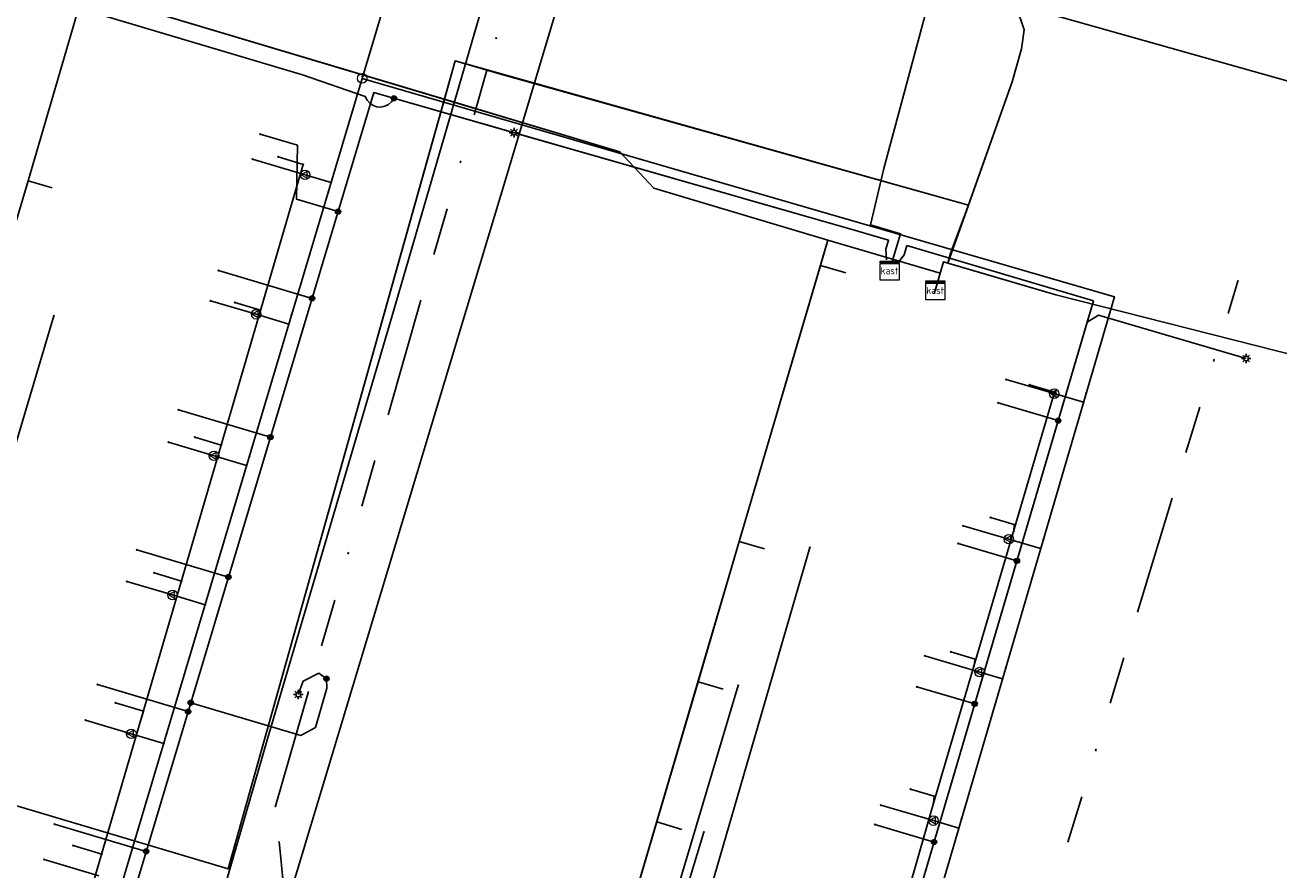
# Model space of a CAD drawing. Header units: metres. Extents: x 253430 to 254090, y 592748 to 593165.
# Tile 95 of 146: x 253824 to 253877, y 592971 to 593006. Entities that reach past the tile are written whole.
import ezdxf
from ezdxf.enums import TextEntityAlignment as Align
from ezdxf.lldxf.tags import DXFTag

# ---------------------------------------------------------------- set-up
doc = ezdxf.new("R2010")
doc.units = ezdxf.units.M
doc.linetypes.add('RI-OVERIG-SO', pattern=[17, 5, -2, 2, -2, 0, -2, 2, -2])
for name, color, linetype in [('B-WE-IE-MEUBILAIR-S', 7, 'Continuous'), ('B-WE-KL-DATA-G', 90, 'KL-DATA-SO'), ('B-WE-KL-DATA_DUCT-G', 90, 'Continuous'), ('B-WE-KL-DATA_HULPSTUK-S', 90, 'Continuous'), ('B-WE-KL-DATA_KABELBED-G', 90, 'Continuous'), ('B-WE-KL-ET_LS-G', 190, 'KL-LS-SO'), ('B-WE-KL-ET_LS_HULPSTUK-S', 190, 'Continuous'), ('B-WE-KL-ET_LS_KABELBED-G', 190, 'Continuous'), ('B-WE-KL-ET_MS-G', 130, 'KL-MS-SO'), ('B-WE-KL-ET_MS_KABELBED-G', 130, 'Continuous'), ('B-WE-KL-GAS_LD-G', 50, 'KL-GAS_LD-SO'), ('B-WE-KL-GAS_LD_HULPSTUK-S', 50, 'Continuous'), ('B-WE-KL-WATER-G', 170, 'KL-WATER-SO'), ('B-WE-KL-WATER_HULPSTUK-S', 170, 'Continuous'), ('B-WE-RI-VRIJVERVAL-G', 210, 'RI-OVERIG-SO'), ('B-WE-RI-VRIJVERVAL_HULPSTUK-S', 210, 'Continuous'), ('V-WE-KL-ET_MS_KABELBED-G', 130, 'V-CONTINUOUS-SO')]:
    doc.layers.add(name, color=color, linetype=linetype)
doc.styles.add('NLCS-ISO', font='txt')
doc.styles.get("Standard").update_dxf_attribs({"font": 'simplex.shx'})
tags = doc.linetypes.add('KL-DATA-SO', pattern='A,4,-1,[101,NLCS.SHX,S=0.5,R=0,X=0,Y=0],-1,4,-1,["D",Standard,S=1,R=0,X=-0.25,Y=-0.5],-1.5', length=12.5).pattern_tags.tags
tags[18] = DXFTag(74, 10)
tags = doc.linetypes.add('KL-GAS_LD-SO', pattern='A,4,-1,[69,NLCS.SHX,S=0.5,R=0,X=0,Y=0],-1,4,-1,["L",Standard,S=1,R=0,X=0.25,Y=-0.5],-2', length=13).pattern_tags.tags
tags[18] = DXFTag(74, 10)
tags = doc.linetypes.add('KL-LS-SO', pattern='A,4,-1,[103,NLCS.SHX,S=0.75,R=0,X=0,Y=0],-1,4,-1,["L",Standard,S=1,R=0,X=0,Y=-0.5],-2', length=13).pattern_tags.tags
tags[18] = DXFTag(74, 10)
tags = doc.linetypes.add('KL-MS-SO', pattern='A,4,-1,[103,NLCS.SHX,S=0.75,R=0,X=0,Y=0],-1,4,-1,["M",Standard,S=1,R=0,X=0,Y=-0.5],-2', length=13).pattern_tags.tags
tags[18] = DXFTag(74, 10)
doc.linetypes.add('KL-WATER-SO', pattern='A,7,-0.5,[168,NLCS.SHX,S=0.75,R=0,X=0.75,Y=0],-2', length=9.5)
doc.linetypes.add('V-CONTINUOUS-SO', pattern='A,3.5,[24,NLCS.SHX,S=0.5,R=0,X=0,Y=0],3.5', length=7)

# ---------------------------------------------------------------- blocks, each defined once
blk = doc.blocks.new('SKL-WTB_HULP_OVERIG-SO')
at = {"color": 0, "linetype": 'ByBlock', "lineweight": 18}
for points in [[(-0.14, 0.14), (0.14, -0.14)], [(0.14, 0.14), (-0.14, -0.14)]]:
    blk.add_lwpolyline(points, dxfattribs=at)
at = {"color": 0, "linetype": 'ByBlock', "lineweight": 18, "style": 'NLCS-ISO', "flags": 1}
for tag, p in [('TYPE', (1.5, 0)), ('OMSCHRIJVING', (1.5, -3)), ('LABEL', (1.5, -1.5))]:
    blk.add_attdef(tag, p, '', height=1, dxfattribs=at)
blk = doc.blocks.new('SKL-WTB_HULP_KAST-SO')
at = {"color": 0, "linetype": 'ByBlock', "lineweight": 18}
for points in [[(-2, 2), (2, 2), (2, 1.68), (-2, 1.68)], [(-2, 1.52), (2, 1.52), (2, -2), (-2, -2)]]:
    blk.add_lwpolyline(points, close=True, dxfattribs=at)
at = {"color": 0, "linetype": 'ByBlock', "lineweight": 18, "style": 'NLCS-ISO'}
blk.add_text('kast', height=1.5, dxfattribs=at).set_placement((0, 0), align=Align.MIDDLE_CENTER)
at = {"color": 0, "linetype": 'ByBlock', "lineweight": 18, "style": 'NLCS-ISO', "flags": 1}
for tag, p in [('TYPE', (2.5, 0)), ('OMSCHRIJVING', (2.5, -3)), ('LABEL', (2.5, -1.5))]:
    blk.add_attdef(tag, p, '', height=1, dxfattribs=at)
blk = doc.blocks.new('SKL-WTB_HULP_VERLOOP-SO')
at = {"color": 0, "linetype": 'ByBlock', "lineweight": 18}
for points in [[(0.44, 0.72), (-0.88, 0)], [(0.44, -0.72), (-0.88, 0)], [(0.44, -0.72), (0.44, 0.72)]]:
    blk.add_lwpolyline(points, dxfattribs=at)
blk.add_circle((0, 0), 1, dxfattribs=at)
at = {"color": 0, "linetype": 'ByBlock', "lineweight": 18, "style": 'NLCS-ISO', "flags": 1}
for tag, p in [('TYPE', (1.5, 0)), ('OMSCHRIJVING', (1.5, -3)), ('LABEL', (1.5, -1.5))]:
    blk.add_attdef(tag, p, '', height=1, dxfattribs=at)
blk = doc.blocks.new('SKL-WTB_HULP_T STUK-SO')
at = {"color": 0, "linetype": 'ByBlock', "lineweight": 18}
blk.add_circle((0, 0), 1, dxfattribs=at)
at = {"color": 0, "linetype": 'ByBlock', "lineweight": -2, "style": 'NLCS-ISO'}
blk.add_text('T', height=1, dxfattribs=at).set_placement((0, 0), align=Align.MIDDLE_CENTER)
at = {"color": 0, "linetype": 'ByBlock', "lineweight": 18, "style": 'NLCS-ISO', "flags": 1}
for tag, p in [('TYPE', (1.5, 0)), ('OMSCHRIJVING', (1.5, -3)), ('LABEL', (1.5, -1.5))]:
    blk.add_attdef(tag, p, '', height=1, dxfattribs=at)
blk = doc.blocks.new('SKL-WTB_HULP_MOF-SO')
at = {"linetype": 'ByBlock', "lineweight": 18}
h = blk.add_hatch(color=0, dxfattribs=at)
h.dxf.hatch_style = 1
h.paths.add_polyline_path([(-0.5625, 0, 1), (0.5625, 0, 1)])
at = {"color": 0, "linetype": 'ByBlock', "lineweight": 18}
blk.add_circle((0, 0), 0.5625, dxfattribs=at)
at = {"color": 0, "linetype": 'ByBlock', "lineweight": 18, "style": 'NLCS-ISO', "flags": 1}
for tag, p in [('TYPE', (1.5, 0)), ('OMSCHRIJVING', (1.5, -3)), ('LABEL', (1.5, -1.5))]:
    blk.add_attdef(tag, p, '', height=1, dxfattribs=at)
blk = doc.blocks.new('SIE-MEUBILAIR_PAAL_LICHTMAST-SO')
for points in [[(-0.62, 0), (-1, 0)], [(-0.71, 0.71), (-0.44, 0.44)], [(0, 1), (0, 0.62)], [(0.44, 0.44), (0.71, 0.71)], [(1, 0), (0.62, 0)], [(-0.71, -0.71), (-0.44, -0.44)], [(0, -0.62), (0, -1)], [(0.44, -0.44), (0.71, -0.71)]]:
    blk.add_lwpolyline(points)
blk.add_circle((0, 0), 0.5)
blk = doc.blocks.new('SRI-HULP_OVERIG-SO')
at = {"color": 0, "linetype": 'ByBlock', "lineweight": 18}
for points in [[(-0.14, 0.14), (0.14, -0.14)], [(0.14, 0.14), (-0.14, -0.14)]]:
    blk.add_lwpolyline(points, dxfattribs=at)
at = {"color": 0, "linetype": 'ByBlock', "lineweight": 18, "style": 'NLCS-ISO', "flags": 1}
for tag, p in [('TYPE', (1.5, 0)), ('OMSCHRIJVING', (1.5, -3)), ('LABEL', (1.5, -1.5))]:
    blk.add_attdef(tag, p, '', height=1, dxfattribs=at)

msp = doc.modelspace()

# ---------------------------------------------------------------- linework, layer by layer
at = {"layer": 'B-WE-KL-DATA-G'}
for points in [[(253851.055, 593024.59), (253850.429, 593024.419), (253849.854, 593024.409), (253849.478, 593024.473), (253849.207, 593024.432), (253849.027, 593024.224), (253847.031, 593017.505), (253845.812, 593012.95), (253845.892, 593012.515), (253846.16, 593012.318), (253853.327, 593010.281), (253865.074, 593006.759), (253865.452, 593006.595), (253865.719, 593006.335), (253865.886, 593005.828), (253865.776, 593005.038), (253865.391, 593003.643), (253863.451, 592998.194), (253862.803, 592996.455), (253862.681, 592996.036), (253862.505, 592996.088), (253862.158, 592994.887)], [(253862.158, 592994.887), (253862.505, 592996.088), (253862.681, 592996.036), (253862.803, 592996.455), (253863.451, 592998.194), (253865.391, 593003.643), (253865.776, 593005.038), (253865.886, 593005.828), (253865.719, 593006.335), (253865.452, 593006.595), (253865.074, 593006.759), (253853.327, 593010.281), (253846.16, 593012.318), (253845.892, 593012.515), (253845.812, 593012.95), (253847.031, 593017.505), (253849.027, 593024.224), (253849.207, 593024.432), (253849.478, 593024.473), (253849.854, 593024.409), (253850.429, 593024.419), (253851.055, 593024.59)], [(253814.617, 592964.089), (253813.562, 592964.402), (253816.997, 592975.897), (253820.539, 592987.691), (253824.053, 592999.493), (253826.38, 593007.452), (253848.913, 593000.704), (253850.332, 592999.176), (253857.645, 592996.998), (253862.366, 592995.608), (253862.158, 592994.887)], [(253818.039, 592975.586), (253816.997, 592975.897), (253820.539, 592987.691), (253824.053, 592999.493), (253826.38, 593007.452), (253848.913, 593000.704), (253850.332, 592999.176), (253857.645, 592996.998), (253862.366, 592995.608), (253862.158, 592994.887)], [(253821.554, 592987.388), (253820.539, 592987.691), (253824.053, 592999.493), (253826.38, 593007.452), (253848.913, 593000.704), (253850.332, 592999.176), (253857.645, 592996.998), (253862.366, 592995.608), (253862.158, 592994.887)], [(253821.554, 592987.388), (253820.539, 592987.691), (253824.053, 592999.493), (253826.38, 593007.452), (253848.913, 593000.704), (253850.332, 592999.176), (253857.645, 592996.998), (253862.366, 592995.608), (253862.158, 592994.887)], [(253825.068, 592999.19), (253824.053, 592999.493), (253826.38, 593007.452), (253848.913, 593000.704), (253850.332, 592999.176), (253857.645, 592996.998), (253862.366, 592995.608), (253862.158, 592994.887)], [(253825.068, 592999.19), (253824.053, 592999.493), (253826.38, 593007.452), (253848.913, 593000.704), (253850.332, 592999.176), (253857.645, 592996.998), (253862.366, 592995.608), (253862.158, 592994.887)], [(253904.225, 593006.934), (253902.334, 593000), (253899.331, 592989.549), (253890.449, 592992.1), (253889.569, 592989.036), (253867.227, 592994.698), (253862.505, 592996.088), (253862.158, 592994.887)], [(253862.158, 592994.887), (253862.505, 592996.088), (253862.681, 592996.036), (253862.803, 592996.455), (253863.451, 592998.194), (253863.55, 592998.473), (253843.854, 593003.978), (253841.989, 593004.523), (253832.458, 592970.59), (253819.285, 592974.514)], [(253862.158, 592994.887), (253862.366, 592995.608), (253857.645, 592996.998), (253853.925, 592984.34), (253845.299, 592955.043), (253844.411, 592951.338), (253840.598, 592938.388), (253838.528, 592931.05), (253842.35, 592926.318), (253831.979, 592891.016), (253830.137, 592884.773), (253829.185, 592881.754), (253818.142, 592885.006), (253818.161, 592885.059)], [(253862.158, 592994.887), (253862.366, 592995.608), (253857.645, 592996.998), (253853.925, 592984.34), (253845.299, 592955.043), (253844.411, 592951.338), (253840.598, 592938.388), (253838.528, 592931.05), (253842.35, 592926.318), (253839.819, 592917.702), (253840.778, 592917.42), (253849.648, 592916.825), (253859.969, 592912.545), (253900.935, 592900.467), (253905.54, 592899.139), (253911.653, 592918.985), (253909.65, 592919.639), (253910.2, 592921.323)], [(253862.158, 592994.887), (253862.366, 592995.608), (253857.645, 592996.998), (253853.925, 592984.34), (253845.299, 592955.043), (253846.354, 592954.732)], [(253849.778, 592966.358), (253848.722, 592966.669), (253853.925, 592984.34), (253857.645, 592996.998), (253862.366, 592995.608), (253862.158, 592994.887)], [(253851.513, 592972.251), (253850.457, 592972.562), (253853.925, 592984.34), (253857.645, 592996.998), (253862.366, 592995.608), (253862.158, 592994.887)], [(253853.248, 592978.144), (253852.191, 592978.451), (253853.925, 592984.34), (253857.645, 592996.998), (253862.366, 592995.608), (253862.158, 592994.887)], [(253854.982, 592984.036), (253853.925, 592984.34), (253857.645, 592996.998), (253862.366, 592995.608), (253862.158, 592994.887)], [(253854.982, 592984.036), (253853.925, 592984.34), (253857.645, 592996.998), (253862.366, 592995.608), (253862.158, 592994.887)], [(253858.396, 592995.63), (253857.333, 592995.935), (253857.645, 592996.998), (253862.366, 592995.608), (253862.158, 592994.887)], [(253890.235, 592986.647), (253890.536, 592987.696), (253889.258, 592988.063), (253889.569, 592989.036), (253867.227, 592994.698), (253862.505, 592996.088), (253862.158, 592994.887)], [(253886.731, 592974.813), (253885.536, 592975.156), (253888.986, 592987.006), (253889.258, 592988.063), (253889.569, 592989.036), (253867.227, 592994.698), (253862.505, 592996.088), (253862.158, 592994.887)], [(253886.731, 592974.813), (253885.536, 592975.156), (253888.986, 592987.006), (253889.258, 592988.063), (253889.569, 592989.036), (253867.227, 592994.698), (253862.505, 592996.088), (253862.158, 592994.887)], [(253879.916, 592951.088), (253878.753, 592951.414), (253885.536, 592975.156), (253888.986, 592987.006), (253889.258, 592988.063), (253889.569, 592989.036), (253867.227, 592994.698), (253862.505, 592996.088), (253862.158, 592994.887)], [(253879.916, 592951.088), (253878.753, 592951.414), (253885.536, 592975.156), (253888.986, 592987.006), (253889.258, 592988.063), (253889.569, 592989.036), (253867.227, 592994.698), (253862.505, 592996.088), (253862.158, 592994.887)], [(253883.323, 592962.951), (253882.145, 592963.289), (253885.536, 592975.156), (253888.986, 592987.006), (253889.258, 592988.063), (253889.569, 592989.036), (253867.227, 592994.698), (253862.505, 592996.088), (253862.158, 592994.887)], [(253883.323, 592962.951), (253882.145, 592963.289), (253885.536, 592975.156), (253888.986, 592987.006), (253889.258, 592988.063), (253889.569, 592989.036), (253867.227, 592994.698), (253862.505, 592996.088), (253862.158, 592994.887)]]:
    msp.add_lwpolyline(points, dxfattribs=at)
at = {"layer": 'B-WE-KL-DATA_DUCT-G'}
msp.add_lwpolyline([(253862.158, 592994.887), (253862.505, 592996.088), (253862.681, 592996.036), (253863.55, 592998.473), (253841.989, 593004.523), (253832.53, 592970.845)], dxfattribs=at)
at = {"layer": 'B-WE-KL-DATA_KABELBED-G'}
for points in [[(253847.031, 593017.505), (253845.812, 593012.95), (253845.892, 593012.515), (253846.16, 593012.318), (253853.327, 593010.281), (253865.074, 593006.759), (253865.452, 593006.595), (253865.719, 593006.335), (253865.886, 593005.828), (253865.776, 593005.038), (253865.391, 593003.643), (253863.55, 592998.473)], [(253824.053, 592999.493), (253826.38, 593007.452), (253841.537, 593002.913)], [(253863.55, 592998.473), (253841.989, 593004.523), (253841.537, 593002.913)], [(253841.537, 593002.913), (253832.53, 592970.845)], [(253841.537, 593002.913), (253848.913, 593000.704), (253850.332, 592999.176), (253857.645, 592996.998)], [(253820.539, 592987.691), (253824.053, 592999.493)], [(253825.068, 592999.19), (253824.053, 592999.493)], [(253863.55, 592998.473), (253862.681, 592996.036)], [(253857.645, 592996.998), (253857.333, 592995.935)], [(253862.366, 592995.608), (253857.645, 592996.998)], [(253857.333, 592995.935), (253853.925, 592984.34)], [(253858.396, 592995.63), (253857.333, 592995.935)], [(253862.681, 592996.036), (253862.505, 592996.088), (253862.366, 592995.608)], [(253889.569, 592989.036), (253867.227, 592994.698), (253862.681, 592996.036)], [(253862.366, 592995.608), (253862.158, 592994.887)], [(253862.158, 592994.887), (253862.116, 592994.743)], [(253815.859, 592962.675), (253825.132, 592993.812)], [(253847.259, 592954.263), (253848.145, 592954.016), (253856.894, 592984.084)], [(253853.925, 592984.34), (253852.191, 592978.451)], [(253854.982, 592984.036), (253853.925, 592984.34)], [(253847.259, 592954.263), (253846.807, 592954.583), (253853.879, 592978.295)], [(253852.191, 592978.451), (253850.457, 592972.562)], [(253853.248, 592978.144), (253852.191, 592978.451)], [(253832.53, 592970.845), (253832.458, 592970.59), (253819.285, 592974.514)], [(253850.457, 592972.562), (253848.722, 592966.669)], [(253851.513, 592972.251), (253850.457, 592972.562)], [(253847.259, 592954.263), (253847.114, 592954.576), (253852.436, 592972.132)]]:
    msp.add_lwpolyline(points, dxfattribs=at)
at = {"layer": 'B-WE-KL-ET_LS-G'}
for points in [[(253860.348, 592996.098), (253860.697, 592997.265), (253859.443, 592997.637), (253859.993, 593000), (253863.394, 593012.663), (253865.051, 593018.562), (253865.85, 593021.562), (253874.026, 593018.086), (253875.233, 593017.576)], [(253860.348, 592996.098), (253860.697, 592997.265), (253859.443, 592997.637), (253859.993, 593000), (253863.394, 593012.663), (253865.051, 593018.562), (253865.85, 593021.562), (253874.026, 593018.086), (253875.233, 593017.576)], [(253839.418, 593002.953), (253839.323, 593002.811), (253839.195, 593002.698), (253839.042, 593002.623), (253838.875, 593002.589), (253838.705, 593002.6), (253838.543, 593002.655), (253838.402, 593002.75), (253838.289, 593002.878), (253838.214, 593003.031), (253835.584, 593003.946), (253816.543, 593009.603), (253814.711, 593004.278)], [(253810.261, 592941.789), (253811, 592944.33), (253810.253, 592944.547), (253811.54, 592949.089), (253814.619, 592959.52), (253814.932, 592961.573), (253825.17, 592958.519), (253838.571, 593003.194), (253858.91, 592997.379), (253860.199, 592996.995), (253860.085, 592996.612), (253860.11, 592996.168)], [(253810.814, 592946.525), (253811.54, 592949.089), (253814.619, 592959.52), (253814.932, 592961.573), (253825.17, 592958.519), (253838.571, 593003.194), (253844.462, 593001.51)], [(253844.462, 593001.51), (253858.91, 592997.379), (253860.199, 592996.995), (253860.085, 592996.612), (253860.11, 592996.168)], [(253837.072, 592998.197), (253835.32, 592998.719), (253835.366, 593000.98), (253833.801, 593001.446)], [(253860.587, 592996.028), (253860.852, 592996.385), (253860.966, 592996.768), (253868.8, 592994.444), (253856.19, 592951.628), (253855.361, 592951.196), (253855.168, 592951.002)], [(253835.979, 592994.553), (253832.05, 592995.722)], [(253875.214, 592992.026), (253869.018, 592993.852), (253868.536, 592993.548), (253856.19, 592951.628), (253855.361, 592951.196), (253854.258, 592950.084), (253850.592, 592936.219), (253849.632, 592932.954)], [(253834.23, 592988.724), (253830.368, 592989.875)], [(253867.32, 592989.419), (253864.8, 592990.161)], [(253865.585, 592983.529), (253863.113, 592984.257)], [(253832.467, 592982.846), (253828.625, 592983.989)], [(253836.587, 592978.578), (253836.262, 592978.805), (253835.609, 592978.478), (253835.399, 592977.913)], [(253830.772, 592977.195), (253826.964, 592978.33)], [(253830.885, 592977.571), (253835.501, 592976.197), (253836.12, 592976.534), (253836.602, 592978.183), (253836.587, 592978.578)], [(253863.816, 592977.522), (253861.376, 592978.241)], [(253829.011, 592971.326), (253825.158, 592972.474)], [(253862.107, 592971.719), (253859.624, 592972.45)]]:
    msp.add_lwpolyline(points, dxfattribs=at)
at = {"layer": 'B-WE-KL-ET_LS_KABELBED-G'}
for points in [[(253860.348, 592996.098), (253860.697, 592997.265), (253859.443, 592997.637), (253859.993, 593000), (253863.394, 593012.663), (253865.051, 593018.562), (253865.85, 593021.562), (253874.026, 593018.086), (253875.233, 593017.576)], [(253810.814, 592946.525), (253811.54, 592949.089), (253814.619, 592959.52), (253814.932, 592961.573), (253825.17, 592958.519), (253838.571, 593003.194), (253844.462, 593001.51)], [(253844.462, 593001.51), (253858.91, 592997.379), (253860.199, 592996.995), (253860.085, 592996.612), (253860.11, 592996.168)], [(253860.587, 592996.028), (253860.852, 592996.385), (253860.966, 592996.768), (253868.8, 592994.444), (253868.536, 592993.548)], [(253875.214, 592992.026), (253869.018, 592993.852), (253868.536, 592993.548)], [(253868.536, 592993.548), (253856.19, 592951.628), (253855.361, 592951.196), (253855.168, 592951.002)]]:
    msp.add_lwpolyline(points, dxfattribs=at)
at = {"layer": 'B-WE-KL-ET_MS-G'}
for points in [[(253805.199, 592937.741), (253804.845, 592937.843), (253806.345, 592942.926), (253808.056, 592948.846), (253808.762, 592948.68), (253818.284, 592945.845), (253827.201, 592943.256), (253829.21, 592950.144), (253831.777, 592958.666), (253844.214, 592999.913), (253848.21, 593013.253), (253848.437, 593014.097), (253855.866, 593012.037), (253856.988, 593011.729), (253860.037, 593022.265), (253861.816, 593030.047), (253863.952, 593039.081), (253867.021, 593052.516), (253872.409, 593077.638), (253873.752, 593085.796), (253880.766, 593123.594), (253887.837, 593161.432)], [(253805.199, 592937.741), (253804.845, 592937.843), (253806.345, 592942.926), (253808.056, 592948.846), (253808.762, 592948.68), (253818.284, 592945.845), (253827.201, 592943.256), (253829.21, 592950.144), (253831.777, 592958.666), (253844.214, 592999.913), (253848.21, 593013.253), (253848.437, 593014.097), (253855.866, 593012.037), (253856.988, 593011.729), (253860.037, 593022.265), (253861.816, 593030.047), (253863.952, 593039.081), (253867.021, 593052.516), (253872.409, 593077.638), (253873.752, 593085.796), (253880.766, 593123.594), (253887.837, 593161.432)], [(253805.199, 592937.741), (253804.845, 592937.843), (253806.345, 592942.926), (253808.056, 592948.846), (253808.762, 592948.68), (253818.284, 592945.845), (253827.201, 592943.256), (253829.21, 592950.144), (253831.777, 592958.666), (253844.214, 592999.913), (253848.21, 593013.253), (253848.437, 593014.097), (253855.866, 593012.037), (253856.988, 593011.729), (253860.037, 593022.265), (253861.816, 593030.047), (253863.952, 593039.081), (253867.021, 593052.516), (253872.409, 593077.638), (253873.752, 593085.796), (253880.766, 593123.594), (253887.837, 593161.432)], [(253805.552, 592937.639), (253804.845, 592937.843), (253806.345, 592942.926), (253808.056, 592948.846), (253808.762, 592948.68), (253818.284, 592945.845), (253824.5, 592944.04), (253824.785, 592944.179), (253824.917, 592944.378), (253827.038, 592951.754), (253830.619, 592963.988), (253834.114, 592976.049), (253839.301, 592993.682), (253843.011, 593006.412), (253843.596, 593007.86), (253844.109, 593009.575), (253846.859, 593017.561), (253848.716, 593024.228), (253849, 593024.528), (253849.41, 593024.571), (253850.208, 593024.518), (253850.919, 593024.594)], [(253805.552, 592937.639), (253804.845, 592937.843), (253806.345, 592942.926), (253808.056, 592948.846), (253808.762, 592948.68), (253818.284, 592945.845), (253824.5, 592944.04), (253824.785, 592944.179), (253824.917, 592944.378), (253827.038, 592951.754), (253830.619, 592963.988), (253834.114, 592976.049), (253839.301, 592993.682), (253843.011, 593006.412), (253843.596, 593007.86), (253844.109, 593009.575), (253846.859, 593017.561), (253848.716, 593024.228), (253849, 593024.528), (253849.41, 593024.571), (253850.208, 593024.518), (253850.919, 593024.594)], [(253805.552, 592937.639), (253804.845, 592937.843), (253806.345, 592942.926), (253808.056, 592948.846), (253808.762, 592948.68), (253818.284, 592945.845), (253824.5, 592944.04), (253824.785, 592944.179), (253824.917, 592944.378), (253827.038, 592951.754), (253830.619, 592963.988), (253834.114, 592976.049), (253839.301, 592993.682), (253843.011, 593006.412), (253843.596, 593007.86), (253844.109, 593009.575), (253846.859, 593017.561), (253848.716, 593024.228), (253849, 593024.528), (253849.41, 593024.571), (253850.208, 593024.518), (253850.919, 593024.594)]]:
    msp.add_lwpolyline(points, dxfattribs=at)
at = {"layer": 'B-WE-KL-ET_MS_KABELBED-G'}
msp.add_lwpolyline([(253827.038, 592951.754), (253830.619, 592963.988), (253834.114, 592976.049), (253839.301, 592993.682), (253843.011, 593006.412), (253843.596, 593007.86), (253844.109, 593009.575), (253846.859, 593017.561)], dxfattribs=at)
at = {"layer": 'B-WE-KL-GAS_LD-G'}
for points in [[(253838.086, 593003.793), (253841.035, 593013.673)], [(253904.287, 592995.703), (253885.128, 593001.375), (253843.14, 593013.215), (253841.035, 593013.673)], [(253838.086, 593003.793), (253824.569, 592958.523), (253835.335, 592955.318), (253828.939, 592930.143), (253816.216, 592886.833), (253820.878, 592885.463)], [(253887.82, 592938.432), (253856.092, 592948.213), (253869.681, 592994.621), (253838.086, 593003.793)], [(253835.688, 592999.739), (253833.484, 593000.396)], [(253836.778, 592999.414), (253835.688, 592999.739)], [(253833.631, 592993.883), (253831.714, 592994.454)], [(253835.005, 592993.474), (253833.631, 592993.883)], [(253867.153, 592990.55), (253865.139, 592991.143)], [(253868.384, 592990.188), (253867.153, 592990.55)], [(253831.861, 592987.941), (253829.944, 592988.512)], [(253833.231, 592987.533), (253831.861, 592987.941)], [(253865.249, 592984.438), (253863.331, 592985.003)], [(253866.584, 592984.045), (253865.249, 592984.438)], [(253830.12, 592982.095), (253828.203, 592982.666)], [(253831.487, 592981.688), (253830.12, 592982.095)], [(253864.023, 592978.857), (253861.721, 592979.535)], [(253864.983, 592978.575), (253864.023, 592978.857)], [(253828.386, 592976.266), (253826.469, 592976.837)], [(253829.747, 592975.861), (253828.386, 592976.266)], [(253862.082, 592972.618), (253859.876, 592973.267)], [(253863.146, 592972.304), (253862.082, 592972.618)], [(253827.029, 592970.306), (253824.729, 592970.99)]]:
    msp.add_lwpolyline(points, dxfattribs=at)
at = {"layer": 'B-WE-KL-WATER-G'}
for points in [[(253835.61, 593000.18), (253834.556, 593000.494)], [(253823.311, 592958.119), (253825.461, 592965.453), (253835.61, 593000.18)], [(253833.82, 592994.055), (253832.735, 592994.378)], [(253867.171, 592990.614), (253866.116, 592990.924)], [(253854.459, 592949.827), (253855.829, 592951.734), (253858.664, 592961.481), (253860.389, 592967.432), (253862.088, 592973.346), (253867.171, 592990.614)], [(253832.165, 592988.392), (253831.051, 592988.723)], [(253865.451, 592984.768), (253865.469, 592985.058), (253864.476, 592985.355)], [(253830.496, 592982.681), (253829.354, 592983.021)], [(253863.784, 592979.108), (253863.836, 592979.403), (253862.813, 592979.705)], [(253828.827, 592976.971), (253828.897, 592977.211), (253827.727, 592977.559)], [(253862.088, 592973.346), (253862.111, 592973.645), (253861.115, 592973.938)], [(253827.144, 592971.212), (253825.944, 592971.569)]]:
    msp.add_lwpolyline(points, dxfattribs=at)
at = {"layer": 'B-WE-RI-VRIJVERVAL-G'}
for points in [[(253834.45, 592973.23), (253843.71, 593005.48)], [(253865.7, 592965.01), (253874.87, 592995.28)], [(253837.74, 592939.7), (253834.45, 592973.23)]]:
    msp.add_lwpolyline(points, dxfattribs=at)
at = {"layer": 'V-WE-KL-ET_MS_KABELBED-G'}
msp.add_lwpolyline([(253829.21, 592950.144), (253831.777, 592958.666), (253844.214, 592999.913), (253848.21, 593013.253), (253848.437, 593014.097), (253855.866, 593012.037), (253856.988, 593011.729), (253857.84, 593014.673)], dxfattribs=at)

# ---------------------------------------------------------------- block references
at = {"layer": 'B-WE-IE-MEUBILAIR-S', "xscale": 0.2, "yscale": 0.2, "zscale": 0.2}
for p in [(253844.462, 593001.51), (253875.214, 592992.026), (253835.399, 592977.913)]:
    msp.add_blockref('SIE-MEUBILAIR_PAAL_LICHTMAST-SO', p, dxfattribs=at)
at = {"layer": 'B-WE-KL-DATA_HULPSTUK-S', "xscale": 0.2, "yscale": 0.2, "zscale": 0.2}
for name, p in [('SKL-WTB_HULP_KAST-SO', (253862.158, 592994.887)), ('SKL-WTB_HULP_OVERIG-SO', (253825.132, 592993.812)), ('SKL-WTB_HULP_OVERIG-SO', (253856.893, 592984.084)), ('SKL-WTB_HULP_OVERIG-SO', (253853.879, 592978.295)), ('SKL-WTB_HULP_OVERIG-SO', (253852.436, 592972.132))]:
    msp.add_blockref(name, p, dxfattribs=at)
at = {"layer": 'B-WE-KL-ET_LS_HULPSTUK-S', "xscale": 0.2, "yscale": 0.2, "zscale": 0.2}
for name, p in [('SKL-WTB_HULP_MOF-SO', (253839.418, 593002.953)), ('SKL-WTB_HULP_OVERIG-SO', (253833.801, 593001.446)), ('SKL-WTB_HULP_MOF-SO', (253837.072, 592998.197)), ('SKL-WTB_HULP_OVERIG-SO', (253832.05, 592995.722)), ('SKL-WTB_HULP_KAST-SO', (253860.236, 592995.714)), ('SKL-WTB_HULP_MOF-SO', (253835.979, 592994.553)), ('SKL-WTB_HULP_OVERIG-SO', (253830.368, 592989.875)), ('SKL-WTB_HULP_OVERIG-SO', (253864.8, 592990.161)), ('SKL-WTB_HULP_MOF-SO', (253867.32, 592989.419)), ('SKL-WTB_HULP_MOF-SO', (253834.23, 592988.724)), ('SKL-WTB_HULP_OVERIG-SO', (253863.113, 592984.257)), ('SKL-WTB_HULP_OVERIG-SO', (253828.625, 592983.989)), ('SKL-WTB_HULP_MOF-SO', (253865.585, 592983.529)), ('SKL-WTB_HULP_MOF-SO', (253832.467, 592982.846)), ('SKL-WTB_HULP_OVERIG-SO', (253826.964, 592978.33)), ('SKL-WTB_HULP_MOF-SO', (253836.587, 592978.578)), ('SKL-WTB_HULP_OVERIG-SO', (253861.376, 592978.241)), ('SKL-WTB_HULP_MOF-SO', (253830.772, 592977.195)), ('SKL-WTB_HULP_MOF-SO', (253830.885, 592977.571)), ('SKL-WTB_HULP_MOF-SO', (253863.816, 592977.522)), ('SKL-WTB_HULP_OVERIG-SO', (253825.158, 592972.474)), ('SKL-WTB_HULP_OVERIG-SO', (253859.624, 592972.45)), ('SKL-WTB_HULP_MOF-SO', (253829.011, 592971.326)), ('SKL-WTB_HULP_MOF-SO', (253862.107, 592971.719))]:
    msp.add_blockref(name, p, dxfattribs=at)
at = {"layer": 'B-WE-KL-GAS_LD_HULPSTUK-S', "xscale": 0.2, "yscale": 0.2, "zscale": 0.2}
for name, p in [('SKL-WTB_HULP_T STUK-SO', (253838.086, 593003.793)), ('SKL-WTB_HULP_OVERIG-SO', (253833.484, 593000.396)), ('SKL-WTB_HULP_VERLOOP-SO', (253835.688, 592999.739)), ('SKL-WTB_HULP_OVERIG-SO', (253836.778, 592999.414)), ('SKL-WTB_HULP_OVERIG-SO', (253836.664, 592999.032)), ('SKL-WTB_HULP_OVERIG-SO', (253831.714, 592994.454)), ('SKL-WTB_HULP_VERLOOP-SO', (253833.631, 592993.883)), ('SKL-WTB_HULP_OVERIG-SO', (253835.119, 592993.857)), ('SKL-WTB_HULP_OVERIG-SO', (253835.005, 592993.474)), ('SKL-WTB_HULP_OVERIG-SO', (253865.139, 592991.143)), ('SKL-WTB_HULP_VERLOOP-SO', (253867.153, 592990.55)), ('SKL-WTB_HULP_OVERIG-SO', (253868.496, 592990.572)), ('SKL-WTB_HULP_OVERIG-SO', (253868.384, 592990.188)), ('SKL-WTB_HULP_OVERIG-SO', (253829.944, 592988.512)), ('SKL-WTB_HULP_VERLOOP-SO', (253831.861, 592987.941)), ('SKL-WTB_HULP_OVERIG-SO', (253833.345, 592987.916)), ('SKL-WTB_HULP_OVERIG-SO', (253833.231, 592987.533)), ('SKL-WTB_HULP_OVERIG-SO', (253863.331, 592985.003)), ('SKL-WTB_HULP_VERLOOP-SO', (253865.249, 592984.438)), ('SKL-WTB_HULP_OVERIG-SO', (253866.584, 592984.045)), ('SKL-WTB_HULP_OVERIG-SO', (253866.697, 592984.43)), ('SKL-WTB_HULP_OVERIG-SO', (253828.203, 592982.666)), ('SKL-WTB_HULP_VERLOOP-SO', (253830.12, 592982.095)), ('SKL-WTB_HULP_OVERIG-SO', (253831.601, 592982.071)), ('SKL-WTB_HULP_OVERIG-SO', (253831.487, 592981.688)), ('SKL-WTB_HULP_OVERIG-SO', (253861.721, 592979.535)), ('SKL-WTB_HULP_VERLOOP-SO', (253864.023, 592978.857)), ('SKL-WTB_HULP_OVERIG-SO', (253865.124, 592979.055)), ('SKL-WTB_HULP_OVERIG-SO', (253864.983, 592978.575)), ('SKL-WTB_HULP_OVERIG-SO', (253826.469, 592976.837)), ('SKL-WTB_HULP_VERLOOP-SO', (253828.386, 592976.266)), ('SKL-WTB_HULP_OVERIG-SO', (253829.861, 592976.243)), ('SKL-WTB_HULP_OVERIG-SO', (253829.747, 592975.861)), ('SKL-WTB_HULP_OVERIG-SO', (253859.876, 592973.267)), ('SKL-WTB_HULP_VERLOOP-SO', (253862.082, 592972.618)), ('SKL-WTB_HULP_OVERIG-SO', (253863.259, 592972.689)), ('SKL-WTB_HULP_OVERIG-SO', (253863.146, 592972.304)), ('SKL-WTB_HULP_OVERIG-SO', (253824.729, 592970.99))]:
    msp.add_blockref(name, p, dxfattribs=at)
at = {"layer": 'B-WE-KL-WATER_HULPSTUK-S', "xscale": 0.2, "yscale": 0.2, "zscale": 0.2}
for p in [(253834.556, 593000.494), (253835.61, 593000.18), (253832.735, 592994.378), (253833.82, 592994.055), (253866.116, 592990.924), (253867.171, 592990.614), (253831.051, 592988.723), (253832.165, 592988.392), (253864.476, 592985.355), (253865.451, 592984.768), (253829.354, 592983.021), (253830.496, 592982.681), (253862.813, 592979.705), (253863.784, 592979.108), (253827.727, 592977.559), (253828.827, 592976.971), (253861.115, 592973.938), (253862.088, 592973.346), (253825.944, 592971.569), (253827.144, 592971.212)]:
    msp.add_blockref('SKL-WTB_HULP_OVERIG-SO', p, dxfattribs=at)
at = {"layer": 'B-WE-RI-VRIJVERVAL_HULPSTUK-S', "xscale": 0.2, "yscale": 0.2, "zscale": 0.2}
for p in [(253843.71, 593005.484), (253874.868, 592995.279), (253834.448, 592973.23)]:
    msp.add_blockref('SRI-HULP_OVERIG-SO', p, dxfattribs=at)

doc.saveas('drawing.dxf')
